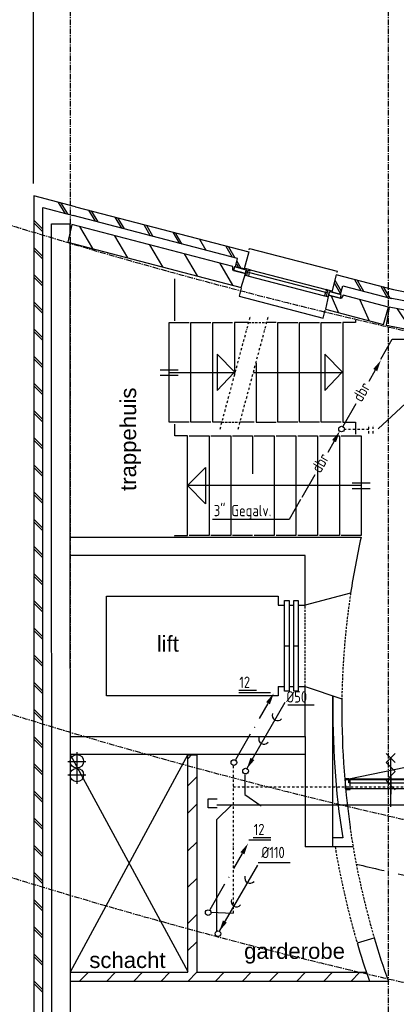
# Model space of a CAD drawing. Extents: x -257677 to 221252, y -185516 to 120782.
# Tile 52 of 171: x 3795 to 7957, y -168369 to -157496. Entities that reach past the tile are written whole.
import ezdxf

# ---------------------------------------------------------------- set-up
doc = ezdxf.new("R2010")
doc.units = 0
doc.header["$LTSCALE"] = 50
for name, pattern in [('CENTER', [2, 1.25, -0.25, 0.25, -0.25]), ('DASHDOT', [1, 0.5, -0.25, 0, -0.25]), ('DASHED', [0.75, 0.5, -0.25]), ('HIDDEN', [9.525, 6.35, -3.175])]:
    doc.linetypes.add(name, pattern=pattern)
doc.layers.get('0').update_dxf_attribs({"linetype": 'CONTINUOUS'})
for name, color, linetype in [('52AF', 6, 'CONTINUOUS'), ('53WA', 3, 'DASHDOT'), ('BOUW', 1, 'CONTINUOUS'), ('BOUWTEKST', 2, 'CONTINUOUS'), ('STRAMIEN', 2, 'CENTER')]:
    doc.layers.add(name, color=color, linetype=linetype)
doc.styles.add('ISO25', font='ISO', dxfattribs={"width": 0.9})
doc.styles.get("Standard").update_dxf_attribs({"font": 'ARIAL.TTF'})

# ---------------------------------------------------------------- blocks, each defined once
blk = doc.blocks.new('DBR', base_point=(29632, 10127))
at = {"layer": '53WA', "color": 2, "linetype": 'Continuous'}
for p, q in [((30005, 10776), (29933, 10651)), ((29791, 10405), (29646, 10154)), ((29551, 9992), (29479, 9866)), ((29337, 9621), (29192, 9370))]:
    blk.add_line(p, q, dxfattribs=at)
blk.add_circle((29632, 10127), 31.2, dxfattribs=at)
for points in [[(29982, 10790), (30026, 10765), (30067, 10886)], [(29528, 10006), (29571, 9981), (29612, 10102)]]:
    blk.add_solid(points, dxfattribs=at)
at = {"layer": '53WA', "color": 1, "linetype": 'Continuous', "style": 'ISO25', "width": 0.9}
for p in [(29853, 10416), (29398, 9632)]:
    blk.add_text('dbr', height=125, rotation=60, dxfattribs=at).set_placement(p)
blk = doc.blocks.new('1', base_point=(8500, 9850))
at = {"layer": 'BOUW', "linetype": 'Continuous'}
for p, q in [((10497.5, 10150), (11457.5, 10150)), ((10497.5, 10060), (10497.5, 10150)), ((11457.5, 10150), (11457.5, 10060)), ((8510, 9850), (8515, 10050)), ((8515, 10050), (9177.5, 10050)), ((9177.5, 10050), (9182.5, 9890)), ((10132.5, 9890), (10137.5, 10050)), ((10137.5, 10050), (10497.5, 10050)), ((10497.5, 10050), (10502.5, 9890)), ((11848, 9850), (12048, 10050)), ((9027.5, 9850), (8510, 9850)), ((8980, 9650), (9158, 9828)), ((9037.5, 9890), (9027.5, 9850)), ((9182.5, 9890), (9037.5, 9890)), ((9224.5, 9838), (10090.5, 9838)), ((10277.5, 9890), (10132.5, 9890)), ((10287.5, 9850), (10277.5, 9890)), ((10347.5, 9850), (10287.5, 9850)), ((10357.5, 9890), (10347.5, 9850)), ((10502.5, 9890), (10357.5, 9890)), ((10428, 9650), (10477, 9699)), ((12015, 9650), (12115, 9750)), ((10477, 9640), (10477, 9625)), ((10477, 9625), (11477, 9625)), ((11477, 9625), (11477, 9640))]:
    blk.add_line(p, q, dxfattribs=at)
for points in [[(9177.5, 10060), (9177.5, 10150), (10137.5, 10150), (10137.5, 10060)], [(8598, 9850), (8798, 10050)], [(8998, 9850), (9178, 10031)], [(10282, 9874), (10458, 10050)], [(11607.5, 9850), (11597.5, 9890), (11452.5, 9890), (11457.5, 10050), (12120, 10050), (12125, 9850), (11607.5, 9850)], [(11488, 9890), (11648, 10050)], [(9164.5, 9838), (9224.5, 9838), (9224.5, 9848), (9204.5, 9848), (9204.5, 9908), (9184.5, 9908), (9184.5, 9848), (9164.5, 9848), (9164.5, 9838)], [(9204.5, 9868), (9224.5, 9868), (9224.5, 9908), (9204.5, 9908)], [(9224.5, 9908), (10090.5, 9908)], [(10110.5, 9868), (10090.5, 9868), (10090.5, 9908), (10110.5, 9908)], [(10150.5, 9838), (10090.5, 9838), (10090.5, 9848), (10110.5, 9848), (10110.5, 9908), (10130.5, 9908), (10130.5, 9848), (10150.5, 9848), (10150.5, 9838)], [(10544.5, 9838), (10484.5, 9838), (10484.5, 9848), (10504.5, 9848), (10504.5, 9908), (10524.5, 9908), (10524.5, 9848), (10544.5, 9848), (10544.5, 9838)], [(10524.5, 9908), (10544.5, 9908), (10544.5, 9868), (10524.5, 9868)], [(10544.5, 9908), (11410.5, 9908)], [(11430.5, 9868), (11410.5, 9868), (11410.5, 9908), (11430.5, 9908)], [(11470.5, 9838), (11410.5, 9838), (11410.5, 9848), (11430.5, 9848), (11430.5, 9908), (11450.5, 9908), (11450.5, 9848), (11470.5, 9848), (11470.5, 9838)], [(8500, 9650), (9158, 9650), (9158, 9845), (9058, 9845), (9058, 9750), (8500, 9750)], [(9047.5, 9850), (9047.5, 9890), (9182.5, 9890), (9182.5, 9850), (9047.5, 9850)], [(9145, 9845), (9058, 9758)], [(9224.5, 9868), (10090.5, 9868)], [(10132.5, 9850), (10132.5, 9890), (10267.5, 9890), (10267.5, 9850), (10132.5, 9850)], [(10157.5, 9845), (10257.5, 9845), (10257.5, 9750), (10377.5, 9750), (10377.5, 9845), (10477.5, 9845), (10477.5, 9650), (10157.5, 9650), (10157.5, 9845)], [(10158, 9710), (10257, 9809)], [(10367.5, 9850), (10367.5, 9890), (10502.5, 9890), (10502.5, 9850), (10367.5, 9850)], [(10544.5, 9868), (11410.5, 9868)], [(10544.5, 9838), (11410.5, 9838)], [(11452.5, 9850), (11452.5, 9890), (11587.5, 9890), (11587.5, 9850), (11452.5, 9850)], [(12135, 9650), (11477, 9650), (11477, 9845), (11577, 9845), (11577, 9750), (12135, 9750)], [(11477, 9742), (11577, 9842)], [(11477, 9712), (11577, 9812)], [(8650, 9650), (8750, 9750)], [(8680, 9650), (8780, 9750)], [(8950, 9650), (9050, 9750)], [(10158, 9680), (10257, 9779)], [(10398, 9650), (10477, 9729)], [(11685, 9650), (11785, 9750)], [(11715, 9650), (11815, 9750)], [(11985, 9650), (12085, 9750)], [(9158, 9640), (9158, 9625), (10158, 9625), (10158, 9640)]]:
    blk.add_lwpolyline(points, dxfattribs=at)
blk = doc.blocks.new('21', base_point=(54335, 41617))
at = {"layer": 'BOUW', "linetype": 'Continuous'}
for p, q in [((54325, 41817), (56302.5, 41817)), ((54475, 41817), (54575, 41717)), ((54505, 41817), (54605, 41717)), ((54775, 41817), (54875, 41717)), ((54805, 41817), (54905, 41717)), ((55105.4, 41816.3), (55205.4, 41716.3)), ((55135, 41816.6), (55235, 41716.6)), ((55437.3, 41815.5), (55537.3, 41715.5)), ((55467.1, 41814.9), (55567.1, 41714.9)), ((55739.9, 41817.6), (55839.9, 41717.6)), ((56041.3, 41816.3), (56141.3, 41716.3)), ((56071.1, 41815.6), (56171.1, 41715.6)), ((56302, 41857), (57302, 41857)), ((56302, 41842), (56302, 41857)), ((56302.5, 41817), (56302.5, 41622)), ((57302, 41857), (57302, 41842)), ((57302, 41817), (57302, 41622)), ((57960, 41817), (57302, 41817)), ((57302, 41755), (57402, 41655)), ((57510, 41817), (57610, 41717)), ((57540, 41817), (57640, 41717)), ((57810, 41817), (57910, 41717)), ((57840, 41817), (57940, 41717)), ((56202.5, 41717), (54325, 41717)), ((56202.5, 41622), (56202.5, 41717)), ((56202.5, 41683.8), (56264.3, 41621.6)), ((56203.6, 41655.4), (56235.6, 41621.5)), ((57302, 41725), (57402, 41625)), ((57402, 41717), (57960, 41717)), ((57402, 41622), (57402, 41717)), ((56172.5, 41617), (54335, 41617)), ((54335, 41617), (54340, 41417)), ((54423, 41617), (54623, 41417)), ((54823.6, 41616), (55023.6, 41416)), ((55221.7, 41616.5), (55421.7, 41416.5)), ((55619.2, 41617), (55819.2, 41417)), ((56022.5, 41617.6), (56222.5, 41417.6)), ((56182.5, 41577), (56172.5, 41617)), ((56327.5, 41577), (56182.5, 41577)), ((56302.5, 41622), (56202.5, 41622)), ((56309.5, 41629), (56309.5, 41619)), ((56369.5, 41629), (56309.5, 41629)), ((56309.5, 41619), (56329.5, 41619)), ((56322.5, 41417), (56327.5, 41577)), ((56329.5, 41619), (56329.5, 41559)), ((56329.5, 41559), (56349.5, 41559)), ((56349.5, 41619), (56369.5, 41619)), ((56349.5, 41559), (56349.5, 41619)), ((56369.5, 41599), (56349.5, 41599)), ((56349.5, 41559), (56369.5, 41559)), ((56369.5, 41619), (56369.5, 41629)), ((56369.5, 41629), (57235.5, 41629)), ((56369.5, 41559), (56369.5, 41599)), ((56369.5, 41599), (57235.5, 41599)), ((56369.5, 41559), (57235.5, 41559)), ((57235.5, 41629), (57235.5, 41619)), ((57295.5, 41629), (57235.5, 41629)), ((57235.5, 41619), (57255.5, 41619)), ((57235.5, 41599), (57235.5, 41559)), ((57255.5, 41599), (57235.5, 41599)), ((57235.5, 41559), (57255.5, 41559)), ((57255.5, 41619), (57255.5, 41559)), ((57255.5, 41559), (57275.5, 41559)), ((57275.5, 41619), (57295.5, 41619)), ((57275.5, 41559), (57275.5, 41619)), ((57277.5, 41577), (57282.5, 41417)), ((57422.5, 41577), (57277.5, 41577)), ((57295.5, 41619), (57295.5, 41629)), ((57302, 41622), (57402, 41622)), ((57432.5, 41617), (57422.5, 41577)), ((57950, 41617), (57432.5, 41617)), ((57945, 41417), (57950, 41617)), ((54340, 41417), (56322.5, 41417)), ((56322.5, 41407), (56322.5, 41317)), ((57282.5, 41417), (57945, 41417)), ((57282.5, 41317), (57282.5, 41407)), ((56322.5, 41317), (57282.5, 41317))]:
    blk.add_line(p, q, dxfattribs=at)
for points in [[(55739.9, 41817.6), (55839.9, 41717.6)], [(56192.5, 41617), (56192.5, 41577), (56327.5, 41577), (56327.5, 41617), (56192.5, 41617)], [(57277.5, 41617), (57277.5, 41577), (57412.5, 41577), (57412.5, 41617), (57277.5, 41617)]]:
    blk.add_lwpolyline(points, dxfattribs=at)
blk = doc.blocks.new('13203', base_point=(6000, 4000))
at = {"layer": 'BOUW', "linetype": 'Continuous'}
for p, q in [((6500, 3750), (6500, 4250)), ((6000, 4050), (7000, 4050)), ((6000, 3950), (6000, 4050)), ((6965, 4060), (7000, 4060)), ((6965, 4015), (6965, 4060)), ((7000, 4060), (7000, 4050)), ((7000, 4050), (7000, 3950)), ((7000, 3950), (6000, 3950)), ((6050, 4015), (6950, 4015)), ((6950, 4015), (6965, 4015)), ((6950, 3940), (6950, 4015)), ((7000, 3940), (6950, 3940)), ((7000, 3950), (7000, 3940))]:
    blk.add_line(p, q, dxfattribs=at)
for points in [[(6500, 3750), (6500, 4250)], [(6035, 4060), (6915, 4240), (6965, 4060)], [(6000, 3950), (6000, 3940), (6050, 3940), (6050, 4015), (6035, 4015), (6035, 4060), (6000, 4060), (6000, 4050)], [(6035, 4060), (6965, 4060)], [(6050, 3950), (6050, 4050)], [(6050, 3950), (6050, 4050)], [(6950, 3950), (6950, 4050)], [(6950, 3950), (6950, 4050)]]:
    blk.add_lwpolyline(points, dxfattribs=at)
blk.add_lwpolyline([(6000, 3950), (6000, 4050), (7000, 4050), (7000, 3950)], close=True, dxfattribs=at)
blk = doc.blocks.new('13292', base_point=(28250, 32000))
at = {"layer": 'BOUW', "linetype": 'Continuous'}
for p, q in [((28650, 32000), (28250, 32000)), ((28400, 32050), (28300, 31950)), ((28500, 31950), (28400, 32050)), ((28600, 32050), (28500, 31950)), ((28700, 32050), (28600, 31950))]:
    blk.add_line(p, q, dxfattribs=at)
blk.add_lwpolyline([(28600, 32050), (28700, 31950)], dxfattribs=at)
blk = doc.blocks.new('KW2')
at = {"color": 2, "linetype": 'Continuous'}
for p, q in [((376, 653), (281, 488)), ((181, 315), (17, 31))]:
    blk.add_line(p, q, dxfattribs=at)
blk.add_circle((0, 0), 31.2, dxfattribs=at)
blk.add_solid([(356, 668), (399, 643), (440, 764)], dxfattribs=at)
at = {"color": 2, "linetype": 'Continuous', "style": 'ISO25', "width": 0.9}
blk.add_text('.', height=125, rotation=240, dxfattribs=at).set_placement((229, 407))
blk = doc.blocks.new('RIOL2')
at = {"layer": '52AF', "color": 2, "linetype": 'Continuous'}
blk.add_line((436, 757), (15, 28), dxfattribs=at)
blk.add_circle((0, 0), 31.2, dxfattribs=at)
at = {"layer": '52AF', "color": 1}
for centre in [(354, 615), (204, 356)]:
    blk.add_arc(centre, 58.9, 160.1692, 319.8308, dxfattribs=at)
at = {"layer": '52AF', "color": 2, "linetype": 'Continuous'}
blk.add_solid([(98, 122), (55, 147), (14, 27)], dxfattribs=at)

msp = doc.modelspace()

# ---------------------------------------------------------------- linework, layer by layer
at = {"layer": '52AF', "color": 1, "linetype": 'Continuous'}
for p, q in [((7049.69038, -165065.0533), (6757.5014, -165065.0533)), ((6431.81435, -166804.68508), (6782.72726, -166804.68508))]:
    msp.add_line(p, q, dxfattribs=at)
at = {"layer": '52AF', "linetype": 'Continuous'}
for p, q in [((6283.55737, -165833.98709), (6283.55737, -166050.80537)), ((6283.55737, -166050.80537), (6462.63911, -166178.92526)), ((5975.13883, -166326.7559), (6134.32259, -166169.06988)), ((5975.13883, -167558.67794), (5975.13883, -166326.7559))]:
    msp.add_line(p, q, dxfattribs=at)
at = {"layer": '52AF', "color": 3, "linetype": 'Continuous'}
for p, q in [((5879.28918, -166201.32411), (5879.28918, -166101.32411)), ((5879.28918, -166101.32411), (5979.28918, -166101.32411)), ((5979.28918, -166201.32411), (5879.28918, -166201.32411)), ((5905.49593, -167351.71503), (6154.22056, -167361.57041))]:
    msp.add_line(p, q, dxfattribs=at)
at = {"layer": '52AF', "color": 6, "linetype": 'Continuous'}
msp.add_line((5975.13883, -166165.83331), (9877.1648, -166165.83331), dxfattribs=at)
at = {"layer": '53WA', "color": 1, "linetype": 'Continuous'}
for p, q in [((7756.62306, -162014.49267), (9338.70499, -160542.68069)), ((7785.47344, -161245.03457), (7912.69009, -161024.68886)), ((7912.69009, -161024.68886), (8783.50965, -161024.47916)), ((6899.15943, -162794.06944), (6771.94277, -163014.41515)), ((6771.94277, -163014.41515), (5926.79815, -163014.5779)), ((6217.2711, -164925.02927), (6568.18401, -164925.02927)), ((6411.33468, -164903.39565), (6217.28235, -164903.39565)), ((6326.70994, -166551.16635), (6572.07795, -166551.16635)), ((6570.51844, -166529.53273), (6376.46612, -166529.53273))]:
    msp.add_line(p, q, dxfattribs=at)
at = {"layer": '53WA', "color": 2, "linetype": 'DASHDOT'}
for p, q in [((7652.1648, -162066.00654), (7652.1648, -161966.00654)), ((7702.1648, -162066.00654), (7702.1648, -161966.00654)), ((7377.1648, -162016.00654), (7652.1648, -162016.00654))]:
    msp.add_line(p, q, dxfattribs=at)
at = {"layer": '53WA', "color": 3, "linetype": 'DASHDOT'}
for p, q in [((6154.22056, -165735.43333), (6154.22056, -167361.57041)), ((6154.22056, -165966.00654), (12025.45556, -165966.00654))]:
    msp.add_line(p, q, dxfattribs=at)
at = {"layer": 'BOUW', "linetype": 'Continuous'}
for p, q in [((6951.1648, -164861.26549), (7356.8648, -164996.86549)), ((6951.1648, -165411.26549), (6951.1648, -164861.26549)), ((7251.1648, -164961.53663), (7251.1648, -166631.86549)), ((4351.1648, -165411.26549), (6951.1648, -165411.26549)), ((6951.1648, -165411.26549), (6951.1648, -166631.86549)), ((6951.1648, -165610.43517), (4352.1648, -165611.26549)), ((7364.63752, -166531.86549), (7251.1648, -166531.86549)), ((7482.35539, -166631.86549), (6951.1648, -166631.86549))]:
    msp.add_line(p, q, dxfattribs=at)
for points in [[(3947.1648, -159306.26549), (3947.1648, -151651.26549), (37101.1648, -151651.26549), (37106.1648, -159831.36549)], [(4410.8648, -159562.86549), (3952.1648, -159440.26549), (3952.1648, -169354.26549), (4147.1648, -169354.26549), (4147.1648, -169254.26549), (4052.1648, -169254.26549), (4052.1648, -159568.26549), (4387.8648, -159658.86549)], [(4297.1648, -159634.26549), (4223.1648, -159515.26549)], [(4326.1648, -159641.26549), (4252.1648, -159522.26549)], [(3952.1648, -159710.26549), (4052.1648, -159810.26549)], [(3952.1648, -159740.26549), (4052.1648, -159840.26549)], [(4349.1648, -159957.26549), (4352.1648, -169373.76549), (4192.1648, -169378.76549), (4192.1648, -169233.76549), (4152.1648, -169223.76549), (4148.1648, -159751.26549), (4348.1648, -159751.26549), (4347.8648, -159852.86549)], [(3952.1648, -160010.26549), (4052.1648, -160110.26549)], [(3952.1648, -160040.26549), (4052.1648, -160140.26549)], [(3952.1648, -160310.26549), (4052.1648, -160410.26549)], [(3952.1648, -160340.26549), (4052.1648, -160440.26549)], [(5508.1648, -160821.26549), (5508.1648, -160358.26549)], [(7237.8648, -160546.86549), (7316.8648, -160733.86549)], [(7554.8648, -160588.86549), (7657.8648, -160819.86549)], [(3952.1648, -160610.26549), (4052.1648, -160710.26549)], [(3952.1648, -160640.26549), (4052.1648, -160740.26549)], [(7508.1648, -160814.26549), (7508.1648, -160841.26549), (7368.1648, -160841.26549), (7368.1648, -161941.26549), (7508.1648, -161941.26549), (7508.1648, -162071.26549)], [(3952.1648, -160910.26549), (4052.1648, -161010.26549)], [(5668.1648, -161941.26549), (5448.1648, -161941.26549), (5448.1648, -160841.26549), (5668.1648, -160841.26549)], [(5908.1648, -161941.26549), (5688.1648, -161941.26549), (5688.1648, -160841.26549), (5908.1648, -160841.26549)], [(6028.1648, -161941.26549), (5928.1648, -161941.26549), (5928.1648, -160841.26549), (6148.1648, -160841.26549)], [(6324.1648, -160841.26549), (6168.1648, -160841.26549), (6168.1648, -161423.26549)], [(6628.1648, -160841.26549), (6526.1648, -160841.26549)], [(6868.1648, -161941.26549), (6648.1648, -161941.26549), (6648.1648, -160841.26549), (6868.1648, -160841.26549)], [(7108.1648, -161941.26549), (6888.1648, -161941.26549), (6888.1648, -160841.26549), (7108.1648, -160841.26549)], [(7348.1648, -161941.26549), (7128.1648, -161941.26549), (7128.1648, -160841.26549), (7348.1648, -160841.26549)], [(3952.1648, -160940.26549), (4052.1648, -161040.26549)], [(3952.1648, -161210.26549), (4052.1648, -161310.26549)], [(3952.1648, -161240.26549), (4052.1648, -161340.26549)], [(5448.1648, -161391.26549), (6178.1648, -161391.26549), (5978.1648, -161191.26549), (5978.1648, -161591.26549), (6162.1648, -161396.26549)], [(6378.1648, -161391.26549), (7368.1648, -161391.26549), (7168.1648, -161191.26549), (7168.1648, -161591.26549), (7352.1648, -161396.26549)], [(5348.1648, -161361.26549), (5548.1648, -161361.26549)], [(6407.1648, -161289.26549), (6408.1648, -161941.26549), (6628.1648, -161941.26549)], [(5348.1648, -161421.26549), (5548.1648, -161421.26549)], [(3952.1648, -161510.26549), (4052.1648, -161610.26549)], [(3952.1648, -161540.26549), (4052.1648, -161640.26549)], [(3952.1648, -161810.26549), (4052.1648, -161910.26549)], [(3952.1648, -161840.26549), (4052.1648, -161940.26549)], [(5508.1648, -163201.26549), (5508.1648, -163191.26549), (5648.1648, -163191.26549), (5648.1648, -162091.26549), (5508.1648, -162091.26549), (5508.1648, -161961.26549)], [(6388.1648, -161941.26549), (6231.1648, -161941.26549)], [(3952.1648, -162110.26549), (4052.1648, -162210.26549)], [(5668.1648, -162091.26549), (5888.1648, -162091.26549), (5888.1648, -163191.26549), (5668.1648, -163191.26549)], [(5908.1648, -162091.26549), (6128.1648, -162091.26549), (6128.1648, -163191.26549), (5908.1648, -163191.26549)], [(6148.1648, -162091.26549), (6368.1648, -162091.26549), (6368.1648, -162509.48151)], [(6388.1648, -162091.26549), (6608.1648, -162091.26549), (6608.1648, -163191.26549), (6388.1648, -163191.26549)], [(6628.1648, -162091.26549), (6848.1648, -162091.26549), (6848.1648, -163191.26549), (6628.1648, -163191.26549)], [(6868.1648, -162091.26549), (7088.1648, -162091.26549), (7088.1648, -163191.26549), (6868.1648, -163191.26549)], [(7108.1648, -162091.26549), (7328.1648, -162091.26549), (7328.1648, -163191.26549), (7108.1648, -163191.26549)], [(7348.1648, -162091.26549), (7568.1648, -162091.26549), (7568.1648, -163191.26549), (7348.1648, -163191.26549)], [(3952.1648, -162140.26549), (4052.1648, -162240.26549)], [(3952.1648, -162410.26549), (4052.1648, -162510.26549)], [(3952.1648, -162440.26549), (4052.1648, -162540.26549)], [(7568.1648, -162641.26549), (5648.1648, -162641.26549), (5848.1648, -162441.26549), (5848.1648, -162841.26549), (5654.1648, -162644.26549)], [(7468.1648, -162611.26549), (7668.1648, -162611.26549)], [(3952.1648, -162710.26549), (4052.1648, -162810.26549)], [(3952.1648, -162740.26549), (4052.1648, -162840.26549)], [(7468.1648, -162671.26549), (7668.1648, -162671.26549)], [(3952.1648, -163010.26549), (4052.1648, -163110.26549)], [(3952.1648, -163040.26549), (4052.1648, -163140.26549)], [(6368.1648, -163191.26549), (6148.1648, -163191.26549)], [(3952.1648, -163310.26549), (4052.1648, -163410.26549)], [(3952.1648, -163340.26549), (4052.1648, -163440.26549)], [(3952.1648, -163610.26549), (4052.1648, -163710.26549)], [(3952.1648, -163640.26549), (4052.1648, -163740.26549)], [(6653.1648, -164861.26549), (6653.1648, -164961.26549), (4753.1648, -164961.26549), (4753.1648, -163861.26549), (6653.1648, -163861.26549), (6653.1648, -163961.26549)], [(3952.1648, -163910.26549), (4052.1648, -164010.26549)], [(3952.1648, -163940.26549), (4052.1648, -164040.26549)], [(6653.1648, -163961.26549), (6723.1648, -163961.26549)], [(6723.1648, -164911.26549), (6723.1648, -163911.26549), (6773.1648, -163911.26549), (6773.1648, -164911.26549), (6723.1648, -164911.26549)], [(6773.1648, -163961.26549), (6823.1648, -163961.26549)], [(6823.1648, -164911.26549), (6823.1648, -163911.26549), (6873.1648, -163911.26549), (6873.1648, -164911.26549), (6823.1648, -164911.26549)], [(6873.1648, -163961.26549), (6953.1648, -163961.26549)], [(3952.1648, -164210.26549), (4052.1648, -164310.26549)], [(3952.1648, -164240.26549), (4052.1648, -164340.26549)], [(3952.1648, -164510.26549), (4052.1648, -164610.26549)], [(6723.1648, -164411.26549), (6773.1648, -164411.26549)], [(6823.1648, -164411.26549), (6873.1648, -164411.26549)], [(3952.1648, -164540.26549), (4052.1648, -164640.26549)], [(3952.1648, -164810.26549), (4052.1648, -164910.26549)], [(3952.1648, -164840.26549), (4052.1648, -164940.26549)], [(6653.1648, -164861.26549), (6723.1648, -164861.26549)], [(6773.1648, -164861.26549), (6823.1648, -164861.26549)], [(6873.1648, -164861.26549), (6953.1648, -164861.26549)], [(3952.1648, -165110.26549), (4052.1648, -165210.26549)], [(3952.1648, -165140.26549), (4052.1648, -165240.26549)], [(3952.1648, -165410.26549), (4052.1648, -165510.26549)], [(3952.1648, -165440.26549), (4052.1648, -165540.26549)], [(4427.1648, -165586.26549), (4427.1648, -165786.26549)], [(3952.1648, -165710.26549), (4052.1648, -165810.26549)], [(4327.1648, -165686.26549), (4527.1648, -165686.26549)], [(4352.1648, -165611.26549), (5652.1648, -168005.26549)], [(5652.1648, -165612.26549), (4353.8648, -168015.86549)], [(4353.8648, -168015.86549), (5651.8648, -168015.86549), (5652.1648, -165612.70878), (5752.1648, -165612.70878), (5752.1648, -168015.76549), (7631.8648, -168015.86549)], [(5652.1648, -165658.26549), (5698.1648, -165612.26549)], [(3952.1648, -165740.26549), (4052.1648, -165840.26549)], [(4427.1648, -165736.26549), (4427.1648, -165936.26549)], [(4327.1648, -165836.26549), (4527.1648, -165836.26549)], [(5652.1648, -165958.26549), (5752.1648, -165858.26549)], [(3952.1648, -166010.26549), (4052.1648, -166110.26549)], [(3952.1648, -166040.26549), (4052.1648, -166140.26549)], [(5652.1648, -166258.26549), (5752.1648, -166158.26549)], [(3952.1648, -166310.26549), (4052.1648, -166410.26549)], [(3952.1648, -166340.26549), (4052.1648, -166440.26549)], [(5651.1648, -166679.26549), (5751.1648, -166579.26549)], [(3952.1648, -166610.26549), (4052.1648, -166710.26549)], [(3952.1648, -166640.26549), (4052.1648, -166740.26549)], [(3952.1648, -166910.26549), (4052.1648, -167010.26549)], [(3952.1648, -166940.26549), (4052.1648, -167040.26549)], [(5651.1648, -167079.26549), (5751.1648, -166979.26549)], [(3952.1648, -167210.26549), (4052.1648, -167310.26549)], [(3952.1648, -167240.26549), (4052.1648, -167340.26549)], [(5651.1648, -167479.26549), (5751.1648, -167379.26549)], [(3952.1648, -167510.26549), (4052.1648, -167610.26549)], [(3952.1648, -167540.26549), (4052.1648, -167640.26549)], [(5651.1648, -167779.26549), (5751.1648, -167679.26549)], [(3952.1648, -167810.26549), (4052.1648, -167910.26549)], [(3952.1648, -167840.26549), (4052.1648, -167940.26549)], [(4453.8648, -168115.86549), (4553.8648, -168015.86549)], [(4753.8648, -168115.86549), (4853.8648, -168015.86549)], [(5053.8648, -168115.86549), (5153.8648, -168015.86549)], [(5353.8648, -168115.86549), (5453.8648, -168015.86549)], [(5653.8648, -168115.86549), (5753.8648, -168015.86549)], [(5953.8648, -168115.86549), (6053.8648, -168015.86549)], [(6253.8648, -168115.86549), (6353.8648, -168015.86549)], [(6553.8648, -168115.86549), (6653.8648, -168015.86549)], [(6853.8648, -168115.86549), (6953.8648, -168015.86549)], [(7153.8648, -168115.86549), (7253.8648, -168015.86549)], [(7453.8648, -168115.86549), (7553.8648, -168015.86549)], [(3952.1648, -168110.26549), (4052.1648, -168210.26549)], [(3952.1648, -168140.26549), (4052.1648, -168240.26549)], [(7663.8648, -168115.86549), (4353.8648, -168115.86549)]]:
    msp.add_lwpolyline(points, dxfattribs=at)
at = {"layer": 'BOUW', "linetype": 'DASHDOT'}
for points in [[(6010.1648, -162016.26549), (6346.5648, -160760.56549)], [(6210.1648, -162016.26549), (6546.5648, -160760.56549)]]:
    msp.add_lwpolyline(points, dxfattribs=at)
at = {"layer": 'BOUW', "linetype": 'DASHED'}
for points in [[(6324.1648, -160841.26549), (6526.1648, -160841.26549)], [(6028.1648, -161941.26549), (6231.1648, -161941.26549)], [(6951.1648, -164861.26549), (6951.1648, -163962.26549)]]:
    msp.add_lwpolyline(points, dxfattribs=at)
at = {"layer": 'BOUW', "linetype": 'Continuous'}
for points in [[(4349.1648, -163211.26549), (7568.1648, -163211.26549, 0.018), (7452.7648, -163827.36549), (6951.1648, -163962.26549), (6951.1648, -163412.26549), (4351.1648, -163412.26549)], [(7712.9648, -167634.36549, 0.014), (7869.9648, -168116.16549), (7663.8648, -168115.86549, -0.012), (7527.0648, -167690.96549), (7712.9648, -167634.36549)]]:
    msp.add_lwpolyline(points, format="xyb", dxfattribs=at)
for centre in [(4427.1648, -165686.26549), (4427.1648, -165836.26549)]:
    msp.add_circle(centre, 75, dxfattribs=at)
at = {"layer": 'BOUW', "linetype": 'DASHED'}
for radius, start, end in [(8820.6, 171.43, 179.058000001), (8821.4, 188.289, 196.413), (9017.8, 189.510524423, 196.424)]:
    msp.add_arc((16174.8648, -165141.86549), radius, start, end, dxfattribs=at)
at = {"layer": 'BOUW', "linetype": 'Continuous'}
for radius, start, end in [(8985.56945, 178.892705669, 188.928586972), (8885.56945, 179.094572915, 188.257013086)]:
    msp.add_arc((16241.3248, -165137.27549), radius, start, end, dxfattribs=at)
at = {"layer": 'STRAMIEN'}
for points in [[(4355.8648, -179255.60654), (4355.8648, -149478.60654)], [(7872.8648, -179255.60654), (7872.8648, -149478.60654)]]:
    msp.add_lwpolyline(points, dxfattribs=at)
for points in [[(44181.8648, -159276.50654), (25932.8648, -162080.60654, -0.123), (-1441.0352, -157898.10654)], [(44181.8648, -164676.50654), (25932.8648, -167480.60654, -0.123), (-1441.0352, -163298.10654)], [(44181.8648, -166476.50654), (25942.8648, -169280.60654, -0.123), (-1441.8352, -165098.80654)]]:
    msp.add_lwpolyline(points, format="xyb", dxfattribs=at)
at = {"layer": 'STRAMIEN', "linetype": 'HIDDEN'}
msp.add_arc((20618.31918, -110593.09583), 57735.21917, 256.8819930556, 275.3549057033, dxfattribs=at)

# ---------------------------------------------------------------- block references
msp.add_blockref('DBR', (7352.1648, -162016.00654))
at = {"layer": '52AF', "linetype": 'Continuous'}
for p in [(6291.21859, -165793.68276), (5986.53805, -167589.43105)]:
    msp.add_blockref('RIOL2', p, dxfattribs=at)
at = {"layer": '53WA', "color": 3, "linetype": 'Continuous'}
for p in [(6162.19008, -165699.81072), (5878.72974, -167356.99236)]:
    msp.add_blockref('KW2', p, dxfattribs=at)
at = {"layer": 'BOUW'}
for name, p, rotation in [('21', (4371.4648, -159758.16549), 345.41), ('13292', (7895.1648, -166049.26549), 90.10700000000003)]:
    msp.add_blockref(name, p, dxfattribs=dict(at, rotation=rotation))
at = {"layer": 'BOUW', "yscale": -1, "rotation": 348.829}
msp.add_blockref('1', (7869.8648, -160668.86549), dxfattribs=at)
at = {"layer": 'BOUW'}
msp.add_blockref('13203', (7396.1648, -165938.26549), dxfattribs=at)

# ---------------------------------------------------------------- texts
at = {"layer": '52AF', "color": 2, "linetype": 'Continuous', "style": 'ISO25', "width": 0.9}
for s, p in [('%%C50', (6741.67052, -165036.80748)), ('%%C110', (6466.54998, -166754.80564))]:
    msp.add_text(s, height=125, dxfattribs=at).set_placement(p)
at = {"layer": '53WA', "color": 2, "linetype": 'Continuous', "style": 'ISO25', "width": 0.9}
for s, p in [('3" Gegalv.', (5940.01042, -162979.50921)), ('12', (6222.26835, -164875.14983)), ('12', (6381.45211, -166501.28691))]:
    msp.add_text(s, height=125, dxfattribs=at).set_placement(p)
at = {"layer": 'BOUWTEKST'}
msp.add_text('trappehuis', height=175, rotation=90, dxfattribs=at).set_placement((5082.1648, -162700.26549))
for s, p in [('lift', (5310.1648, -164475.26549)), ('garderobe', (6275.37929, -167867.85258)), ('schacht', (4565.01567, -167968.34514))]:
    msp.add_text(s, height=175, dxfattribs=at).set_placement(p)

doc.saveas('drawing.dxf')
